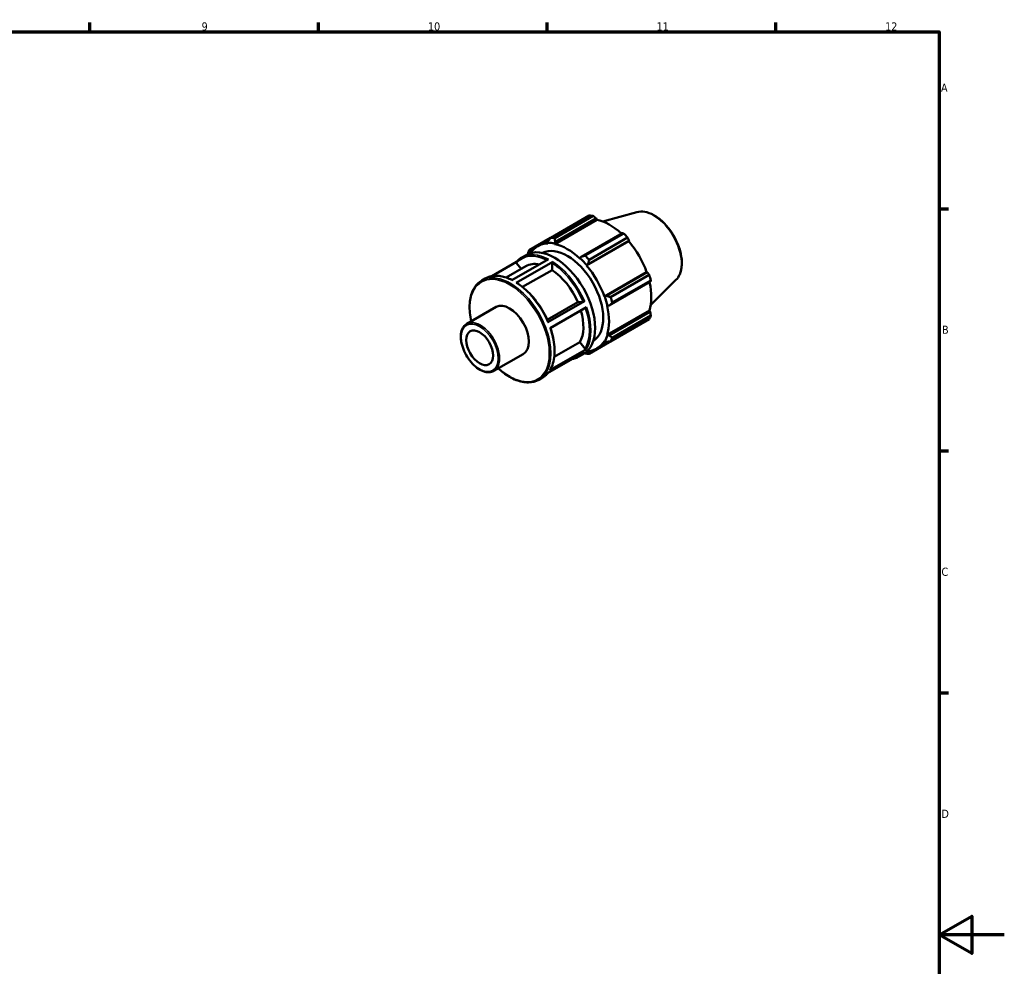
# Model space of a CAD drawing. Header units: millimetres. Extents: x 0 to 908, y 0 to 594.
# Tile 4 of 4: x 539 to 841, y 287 to 578. Entities that reach past the tile are written whole.
import ezdxf

# ---------------------------------------------------------------- set-up
doc = ezdxf.new("R2010")
doc.units = ezdxf.units.MM
for name, color, linetype, lineweight in [('Border (ISO)', 7, 'Continuous', 70), ('Visible (ISO)', 7, 'Continuous', 50), ('Visible Narrow (ISO)', 7, 'Continuous', 35)]:
    doc.layers.add(name, color=color, linetype=linetype, lineweight=lineweight)
doc.styles.add('Note Text (ISO)', font='tahoma.ttf')

# ---------------------------------------------------------------- blocks, each defined once
blk = doc.blocks.new('Borders Default Border')
at = {"layer": 'Border (ISO)'}
for p, q in [((560.67, 574), (560.67, 576.9)), ((630.75, 574), (630.75, 576.9)), ((700.83, 574), (700.83, 576.9)), ((770.92, 574), (770.92, 576.9)), ((821, 519.75), (823.9, 519.75)), ((821, 445.5), (823.9, 445.5)), ((821, 371.25), (823.9, 371.25))]:
    blk.add_line(p, q, dxfattribs=at)
at = {"layer": 'Border (ISO)', "flags": 128}
for points in [[(20, 20), (20, 574), (821, 574), (821, 20), (20, 20)], [(841, 297), (821, 297), (831, 302.77), (831, 291.23), (821, 297)]]:
    blk.add_lwpolyline(points, dxfattribs=at)
at = {"layer": 'Border (ISO)', "color": 232, "true_color": 0xca0064, "char_height": 2.5, "attachment_point": 7, "style": 'Note Text (ISO)'}
for s, insert in [('9', (594.88, 574.35)), ('10', (664.29, 574.35)), ('11', (734.37, 574.4)), ('12', (804.46, 574.4)), ('A', (821.59, 555.62)), ('B', (821.89, 481.37)), ('C', (821.73, 407.08)), ('D', (821.73, 332.88))]:
    blk.add_mtext(s, dxfattribs=dict(at, insert=insert))

msp = doc.modelspace()

# ---------------------------------------------------------------- linework, layer by layer
at = {"layer": 'Visible (ISO)'}
for p, q in [((701.953, 510.833), (713.766, 517.635)), ((703.143, 508.911), (716.096, 516.37)), ((714.969, 517.518), (703.157, 510.716)), ((703.294, 509.598), (715.837, 516.821)), ((715.837, 516.821), (716.096, 516.37)), ((728.349, 518.689), (717.857, 515.843)), ((701.912, 510.779), (695.35, 507.001)), ((697.949, 508.266), (701.591, 510.363)), ((723.798, 512.236), (711.255, 505.013)), ((712.495, 505.339), (724.307, 512.141)), ((725.511, 510.871), (713.699, 504.069)), ((701.162, 509.804), (701.014, 509.289)), ((701.014, 509.289), (701.077, 509.111)), ((703.101, 509.087), (703.294, 509.598)), ((703.143, 508.911), (703.101, 509.087)), ((712.92, 502.292), (725.873, 509.751)), ((713.387, 502.765), (725.93, 509.988)), ((725.93, 509.988), (725.873, 509.751)), ((690.006, 497.814), (701.206, 504.264)), ((693.073, 504.783), (694.382, 505.537)), ((695.502, 506.091), (695.533, 506.537)), ((695.539, 506.047), (695.502, 506.091)), ((695.533, 506.537), (696.47, 507.077)), ((710.896, 504.598), (710.855, 504.47)), ((711.255, 505.013), (710.896, 504.598)), ((691.449, 503.433), (683.855, 499.059)), ((688.269, 498.642), (694.306, 502.118)), ((702.585, 503.461), (691.384, 497.011)), ((691.451, 503.076), (692.881, 501.297)), ((702.359, 503.069), (702.359, 500.934)), ((712.92, 502.292), (712.983, 502.396)), ((712.983, 502.396), (713.387, 502.765)), ((680.789, 497.709), (681.872, 498.333)), ((702.359, 500.934), (693.32, 495.729)), ((718.373, 492.846), (731.326, 500.306)), ((731.559, 500.238), (719.016, 493.015)), ((720.301, 492.633), (732.114, 499.435)), ((731.326, 500.306), (731.559, 500.238)), ((719.899, 490.041), (732.442, 497.265)), ((732.612, 497.756), (720.8, 490.954)), ((740.323, 497.897), (732.595, 490.251)), ((718.495, 492.849), (718.373, 492.846)), ((719.016, 493.015), (718.495, 492.849)), ((676.197, 484.427), (685.163, 489.59)), ((700.863, 485.674), (710.232, 491.069)), ((701.051, 484.913), (712.252, 491.363)), ((712.935, 489.585), (701.734, 483.135)), ((710.232, 491.069), (711.829, 491.215)), ((719.228, 489.966), (719.36, 489.938)), ((719.36, 489.938), (719.899, 490.041)), ((719.228, 481.049), (732.182, 488.509)), ((732.442, 488.06), (719.899, 480.837)), ((720.8, 480.157), (732.612, 486.96)), ((732.182, 488.509), (732.442, 488.06)), ((732.114, 485.855), (720.301, 479.053)), ((713.699, 475.221), (725.511, 482.023)), ((719.36, 480.926), (719.228, 481.049)), ((719.899, 480.837), (719.36, 480.926)), ((703.024, 474.264), (710.856, 478.774)), ((710.856, 478.774), (712.454, 476.788)), ((716.049, 476.835), (719.776, 478.981)), ((718.373, 479.154), (718.495, 479.01)), ((718.495, 479.01), (719.016, 478.881)), ((684.512, 469.988), (693.478, 475.151)), ((712.181, 475.698), (700.98, 469.248)), ((701.676, 470.224), (712.876, 476.674)), ((710.589, 474.366), (711.898, 475.12)), ((712.983, 475.812), (712.954, 475.895)), ((713.387, 475.614), (712.983, 475.812)), ((714.35, 476.169), (713.387, 475.614)), ((698.305, 467.292), (699.388, 467.916))]:
    msp.add_line(p, q, dxfattribs=at)
for centre, major_axis, start_param, end_param in [((719.638, 499.829), (-9.731, 16.898), 5.8451561, 5.9396837), ((719.952, 500.01), (9.05, -15.715), 2.0696433, 2.6635608), ((707.826, 493.027), (-9.731, 16.898), 5.8451561, 5.9396837), ((719.638, 499.829), (9.731, -16.898), 1.9181653, 2.0126929), ((703.14, 490.328), (-8.758, 15.209), 3.1415927, 6.2831853), ((706.999, 492.55), (-9.05, 15.715), 5.9796864, 6.5743763), ((706.999, 492.55), (-7.785, 13.519), 3.1636944, 6.2610836), ((706.999, 492.55), (-9.147, 15.884), 5.8051535, 5.9796864), ((706.999, 492.55), (-9.05, 15.715), 5.1942882, 5.8051535), ((719.952, 500.01), (9.05, -15.715), 1.2672974, 1.8781627), ((707.826, 493.027), (-9.731, 16.898), 0.347369, 0.4418966), ((706.999, 492.55), (-9.147, 15.884), 0.3073663, 0.314373), ((706.999, 492.55), (9.147, -15.884), 1.8781627, 2.0526956), ((707.826, 493.027), (-9.731, 16.898), 5.059758, 5.1542856), ((701.604, 489.444), (-7.298, 12.674), 5.8134941, 6.2831853), ((706.999, 492.55), (-9.05, 15.715), 4.4088901, 5.0197553), ((701.604, 489.444), (7.298, -12.674), 1.3713551, 2.2851177), ((719.638, 499.829), (9.731, -16.898), 1.1327672, 1.2272947), ((719.952, 500.01), (9.05, -15.715), 0.4818993, 1.0759774), ((706.999, 492.55), (9.147, -15.884), 1.0927645, 1.2672974), ((707.826, 493.027), (-9.731, 16.898), 4.2743598, 4.3688874), ((689.321, 482.371), (-4.157, 7.22), 3.1415927, 6.2831853), ((706.999, 492.55), (-9.05, 15.715), 3.6234919, 4.2343571), ((701.604, 489.444), (7.298, -12.674), 0.3241575, 1.1828727), ((719.638, 499.829), (9.731, -16.898), 0.347369, 0.4418966), ((706.999, 492.55), (9.147, -15.884), 0.3073663, 0.4818993), ((707.826, 493.027), (9.731, -16.898), 0.347369, 0.4418966), ((706.999, 492.55), (9.05, -15.715), 5.9919943, 6.5905516), ((707.826, 493.027), (9.731, -16.898), 5.8451561, 5.9396837), ((706.999, 492.55), (9.147, -15.884), 5.9688123, 5.9796864)]:
    msp.add_ellipse(centre, major_axis=major_axis, ratio=0.5780931, start_param=start_param, end_param=end_param, dxfattribs=at)
msp.add_ellipse((680.129, 477.077), major_axis=(2.91, -5.054), ratio=0.5780931, dxfattribs=at)
for points, weights in [([(715.837, 516.821), (715.414, 517.163), (714.969, 517.518)], [1.00350791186, 1.00216154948, 1]), ([(701.953, 510.833), (701.544, 510.305), (701.162, 509.804)], [1.01607059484, 1.01142316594, 1.00597511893]), ([(703.294, 509.598), (703.221, 510.142), (703.157, 510.716)], [1.00597511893, 1.01142316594, 1.01607059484]), ([(724.307, 512.141), (724.049, 512.191), (723.798, 512.236)], [1, 1.00216154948, 1.00350791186]), ([(725.93, 509.988), (725.726, 510.422), (725.511, 510.871)], [1.00350791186, 1.00216154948, 1]), ([(694.852, 505.896), (694.842, 505.833), (694.832, 505.771)], [1.01607059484, 1.01563491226, 1.01519219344]), ([(695.533, 506.537), (695.438, 506.761), (695.35, 507.001)], [1.00597511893, 1.01142316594, 1.01607059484]), ([(712.495, 505.339), (711.857, 505.169), (711.255, 505.013)], [1.01607059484, 1.01142316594, 1.00597511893]), ([(713.387, 502.765), (713.534, 503.4), (713.699, 504.069)], [1.00597511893, 1.01142316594, 1.01607059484]), ([(732.114, 499.435), (731.832, 499.846), (731.559, 500.238)], [1, 1.00216154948, 1.00350791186]), ([(732.442, 497.265), (732.527, 497.506), (732.612, 497.756)], [1.00350791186, 1.00216154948, 1]), ([(720.301, 492.633), (719.64, 492.824), (719.016, 493.015)], [1.01607059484, 1.01142316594, 1.00597511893]), ([(719.899, 490.041), (720.335, 490.485), (720.8, 490.954)], [1.00597511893, 1.01142316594, 1.01607059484]), ([(732.612, 486.96), (732.527, 487.522), (732.442, 488.06)], [1, 1.00216154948, 1.00350791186]), ([(720.8, 480.157), (720.335, 480.501), (719.899, 480.837)], [1.01607059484, 1.01142316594, 1.00597511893]), ([(725.511, 482.023), (725.522, 482.044), (725.533, 482.065)], [1, 1.0001088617, 1.00021565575]), ([(719.016, 478.881), (719.64, 478.962), (720.301, 479.053)], [1.00597511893, 1.01142316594, 1.01607059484]), ([(712.336, 475.399), (712.415, 475.368), (712.495, 475.338)], [1.01489180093, 1.01548749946, 1.01607059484]), ([(713.699, 475.221), (713.534, 475.419), (713.387, 475.614)], [1.01607059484, 1.01142316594, 1.00597511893])]:
    msp.add_rational_spline(points, weights, degree=2, dxfattribs=at)
for points, knots in [([(728.349, 518.689), (729.1, 518.892), (729.913, 518.917), (731.652, 518.631), (732.584, 518.289), (734.456, 517.261), (735.397, 516.561), (737.169, 514.889), (738.001, 513.918), (739.476, 511.804), (740.12, 510.662), (741.161, 508.318), (741.558, 507.116), (742.063, 504.76), (742.17, 503.606), (742.064, 501.459), (741.853, 500.465), (741.185, 498.948), (740.799, 498.369), (740.323, 497.897)], [5.6508865, 5.6508865, 5.6508865, 5.6508865, 5.9414672, 5.9414672, 6.2600776, 6.2600776, 6.59097, 6.59097, 6.9211718, 6.9211718, 7.2498571, 7.2498571, 7.5786217, 7.5786217, 7.9089938, 7.9089938, 8.2396148, 8.2396148, 8.4901479, 8.4901479, 8.4901479, 8.4901479]), ([(691.426, 503.406), (691.522, 503.518), (691.62, 503.625), (691.823, 503.834), (691.927, 503.934), (692.141, 504.126), (692.251, 504.218), (692.477, 504.394), (692.592, 504.478), (692.829, 504.637), (692.949, 504.712), (693.073, 504.783)], [5.29685568, 5.29685568, 5.29685568, 5.29685568, 5.33742871, 5.33742871, 5.37800175, 5.37800175, 5.41857478, 5.41857478, 5.45914782, 5.45914782, 5.49972085, 5.49972085, 5.49972085, 5.49972085]), ([(691.451, 503.076), (691.426, 503.106), (691.404, 503.146), (691.381, 503.214), (691.375, 503.254), (691.381, 503.32), (691.392, 503.356), (691.414, 503.39), (691.42, 503.398), (691.426, 503.406)], [0.142309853, 0.142309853, 0.142309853, 0.142309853, 0.154187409, 0.154187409, 0.166053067, 0.166053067, 0.177904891, 0.177904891, 0.181443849, 0.181443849, 0.181443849, 0.181443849]), ([(702.359, 503.069), (702.359, 503.101), (702.365, 503.143), (702.387, 503.215), (702.405, 503.258), (702.445, 503.327), (702.473, 503.364), (702.524, 503.419), (702.557, 503.445), (702.585, 503.461)], [0.142309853, 0.142309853, 0.142309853, 0.142309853, 0.154187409, 0.154187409, 0.166053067, 0.166053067, 0.177904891, 0.177904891, 0.189745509, 0.189745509, 0.189745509, 0.189745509]), ([(681.872, 498.333), (682.317, 498.589), (682.795, 498.789), (683.802, 499.07), (684.331, 499.152), (685.428, 499.197), (685.995, 499.161), (687.155, 498.973), (687.748, 498.822), (688.926, 498.415), (689.51, 498.165), (690.095, 497.866)], [5.49972085, 5.49972085, 5.49972085, 5.49972085, 5.64629448, 5.64629448, 5.7928681, 5.7928681, 5.93944172, 5.93944172, 6.08601534, 6.08601534, 6.2273115, 6.2273115, 6.2273115, 6.2273115]), ([(677.543, 485.202), (677.348, 486.086), (677.208, 486.958), (676.973, 489.426), (677.033, 490.958), (677.586, 493.686), (678.078, 494.884), (679.322, 496.629), (680.004, 497.258), (680.789, 497.709)], [4.4272376, 4.4272376, 4.4272376, 4.4272376, 4.5961694, 4.5961694, 4.9192162, 4.9192162, 5.2413605, 5.2413605, 5.4997209, 5.4997209, 5.4997209, 5.4997209]), ([(691.384, 497.011), (691.412, 497.028), (691.445, 497.039), (691.497, 497.044), (691.525, 497.038), (691.546, 497.026), (691.547, 497.025), (691.549, 497.024)], [0, 0, 0, 0, 0.011846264, 0.011846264, 0.023703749, 0.023703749, 0.024556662, 0.024556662, 0.024556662, 0.024556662]), ([(691.549, 497.024), (692.321, 496.525), (693.086, 495.946), (694.58, 494.648), (695.308, 493.929), (696.703, 492.376), (697.369, 491.542), (698.617, 489.788), (699.199, 488.868), (700.258, 486.973), (700.736, 485.997), (701.153, 485.011)], [0.06117422, 0.06117422, 0.06117422, 0.06117422, 0.24823347, 0.24823347, 0.43529273, 0.43529273, 0.62235199, 0.62235199, 0.80941124, 0.80941124, 0.9964705, 0.9964705, 0.9964705, 0.9964705]), ([(712.252, 491.363), (712.224, 491.347), (712.185, 491.328), (712.115, 491.296), (712.071, 491.279), (711.998, 491.253), (711.955, 491.24), (711.889, 491.224), (711.854, 491.217), (711.829, 491.215)], [0, 0, 0, 0, 0.011842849, 0.011842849, 0.023693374, 0.023693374, 0.035553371, 0.035553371, 0.047421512, 0.047421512, 0.047421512, 0.047421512]), ([(684.512, 469.988), (684.066, 469.731), (683.555, 469.592), (682.442, 469.553), (681.838, 469.664), (680.588, 470.129), (679.941, 470.494), (678.683, 471.439), (678.073, 472.02), (676.952, 473.335), (676.441, 474.068), (675.568, 475.615), (675.205, 476.428), (674.664, 478.055), (674.486, 478.868), (674.336, 480.419), (674.364, 481.155), (674.633, 482.473), (674.873, 483.055), (675.483, 483.902), (675.816, 484.207), (676.197, 484.427)], [2.3581282, 2.3581282, 2.3581282, 2.3581282, 2.6558173, 2.6558173, 2.9672015, 2.9672015, 3.2920887, 3.2920887, 3.6184733, 3.6184733, 3.9437821, 3.9437821, 4.2686465, 4.2686465, 4.5940395, 4.5940395, 4.9204907, 4.9204907, 5.244774, 5.244774, 5.4997209, 5.4997209, 5.4997209, 5.4997209]), ([(701.153, 485.011), (701.155, 485.008), (701.155, 485.004), (701.151, 484.99), (701.14, 484.976), (701.106, 484.948), (701.079, 484.929), (701.051, 484.913)], [0.16116793, 0.16116793, 0.16116793, 0.16116793, 0.165986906, 0.165986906, 0.177841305, 0.177841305, 0.189688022, 0.189688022, 0.189688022, 0.189688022]), ([(701.848, 483.2), (702.186, 482.218), (702.461, 481.235), (702.877, 479.29), (703.017, 478.328), (703.153, 476.469), (703.149, 475.572), (702.996, 473.872), (702.846, 473.069), (702.404, 471.585), (702.111, 470.904), (701.75, 470.296)], [1.11047347, 1.11047347, 1.11047347, 1.11047347, 1.29557279, 1.29557279, 1.4826731, 1.4826731, 1.66977341, 1.66977341, 1.85687372, 1.85687372, 2.04397404, 2.04397404, 2.04397404, 2.04397404]), ([(710.589, 474.366), (710.143, 474.11), (709.666, 473.91), (708.98, 473.718), (708.795, 473.675), (708.606, 473.64)], [2.3581282, 2.3581282, 2.3581282, 2.3581282, 2.50470182, 2.50470182, 2.55772761, 2.55772761, 2.55772761, 2.55772761]), ([(712.876, 476.674), (712.848, 476.658), (712.81, 476.646), (712.74, 476.639), (712.696, 476.643), (712.622, 476.663), (712.579, 476.683), (712.513, 476.726), (712.478, 476.758), (712.454, 476.788)], [0, 0, 0, 0, 0.011842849, 0.011842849, 0.023693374, 0.023693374, 0.035553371, 0.035553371, 0.047421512, 0.047421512, 0.047421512, 0.047421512]), ([(698.305, 467.292), (697.367, 466.752), (696.284, 466.466), (693.928, 466.424), (692.651, 466.678), (690.024, 467.706), (688.672, 468.49), (686.852, 469.888), (686.35, 470.31), (685.858, 470.763)], [2.3581282, 2.3581282, 2.3581282, 2.3581282, 2.6670134, 2.6670134, 2.9833724, 2.9833724, 3.3058961, 3.3058961, 3.4306115, 3.4306115, 3.4306115, 3.4306115]), ([(701.011, 469.266), (700.923, 469.164), (700.833, 469.065), (700.638, 468.865), (700.534, 468.765), (700.319, 468.573), (700.209, 468.481), (699.984, 468.305), (699.868, 468.221), (699.632, 468.062), (699.511, 467.987), (699.388, 467.916)], [2.15852878, 2.15852878, 2.15852878, 2.15852878, 2.19583606, 2.19583606, 2.23640909, 2.23640909, 2.27698213, 2.27698213, 2.31755516, 2.31755516, 2.3581282, 2.3581282, 2.3581282, 2.3581282]), ([(701.75, 470.296), (701.749, 470.295), (701.748, 470.294), (701.731, 470.266), (701.704, 470.24), (701.676, 470.224)], [0.177249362, 0.177249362, 0.177249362, 0.177249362, 0.177841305, 0.177841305, 0.189688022, 0.189688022, 0.189688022, 0.189688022])]:
    msp.add_open_spline(points, degree=3, knots=knots, dxfattribs=at)
at = {"layer": 'Visible Narrow (ISO)'}
for centre, major_axis, start_param, end_param in [((733.421, 507.766), (-6.056, 10.516), 3.2927583, 6.1320197), ((701.604, 489.444), (-8.598, 14.931), 5.5709316, 6.4849618), ((701.831, 489.574), (-8.758, 15.209), 5.5500652, 6.2831853), ((701.604, 489.444), (8.598, -14.931), 1.3622108, 2.2961716), ((701.831, 489.574), (-8.758, 15.209), 4.5028676, 5.4388953), ((689.321, 482.371), (-8.598, 14.931), 2.0754646, 7.3493133), ((689.547, 482.501), (8.758, -15.209), 0, 3.1415927), ((690.63, 483.124), (-8.758, 15.209), 5.5500652, 6.2831853), ((690.63, 483.124), (8.758, -15.209), 1.361275, 2.2973027), ((701.604, 489.444), (8.598, -14.931), 0.3150132, 1.2439298), ((701.831, 489.574), (8.758, -15.209), 0.3140774, 1.2501051), ((680.355, 477.207), (4.157, -7.22), 0, 3.1415927), ((690.63, 483.124), (8.758, -15.209), 0.3140774, 1.2501051), ((701.604, 489.444), (8.598, -14.931), 6.2149964, 6.3513742), ((701.831, 489.574), (8.758, -15.209), 0, 0.2029076), ((690.63, 483.124), (8.758, -15.209), 0, 0.2029076)]:
    msp.add_ellipse(centre, major_axis=major_axis, ratio=0.5780931, start_param=start_param, end_param=end_param, dxfattribs=at)
msp.add_ellipse((680.129, 477.077), major_axis=(3.998, -6.942), ratio=0.5780931, dxfattribs=at)

# ---------------------------------------------------------------- block references
msp.add_blockref('Borders Default Border', (0, 0))

doc.saveas('drawing.dxf')
